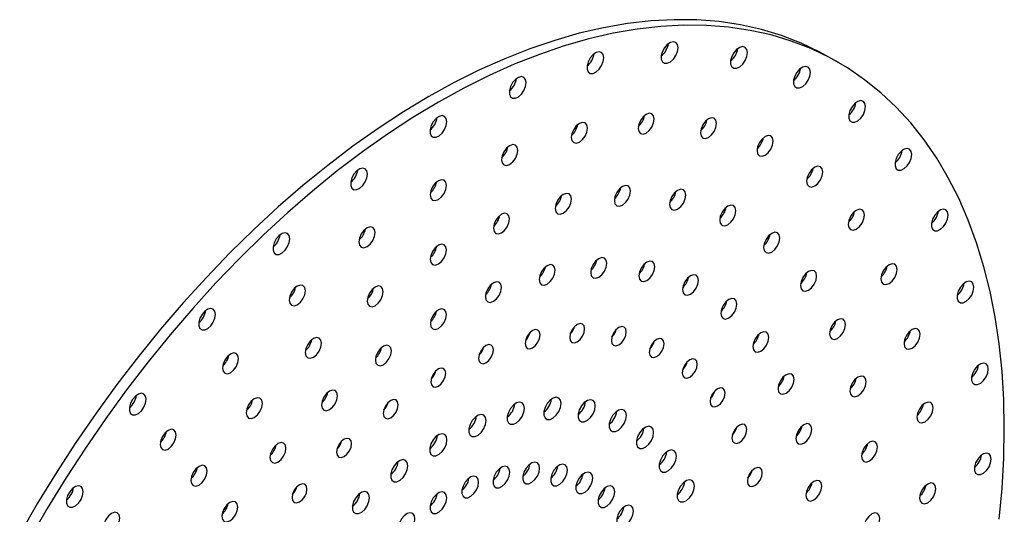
# Paper-space layout '_Isométrica' of a CAD drawing. Header units: inches. Extents: x -1.9 to 6.5, y -6.7 to 4.2.
# Tile 8 of 8: x -0.8 to 6.5, y 0.5 to 4.2. Entities that reach past the tile are written whole.
import ezdxf

# ---------------------------------------------------------------- set-up
doc = ezdxf.new("R2010")
doc.units = ezdxf.units.IN
doc.header["$MEASUREMENT"] = 0

psp = doc.layouts.new('_Isométrica')

# ---------------------------------------------------------------- linework, layer by layer
at = {"color": 7, "linetype": 'Continuous', "lineweight": 25}
for p, q in [((5.2803, 3.8409), (5.2096, 3.8817)), ((1.2707, 0.6765), (1.2626, 0.6776)), ((1.2806, 0.6953), (1.276, 0.698)), ((0.7663, 0.5504), (0.7431, 0.5353))]:
    psp.add_line(p, q, dxfattribs=at)
at = {"color": 7, "linetype": 'Continuous', "lineweight": 25, "flags": 128}
for points in [[(5.2096, 3.8817), (5.1428, 3.9185), (5.0045, 3.9847), (4.8607, 4.0403), (4.7116, 4.0853), (4.5576, 4.1196), (4.3989, 4.1432), (4.2359, 4.1559), (4.069, 4.1577), (3.8984, 4.1487), (3.7245, 4.1289), (3.5476, 4.0982), (3.3681, 4.0569), (3.1864, 4.0048), (3.0029, 3.9423), (2.8178, 3.8693), (2.6316, 3.786), (2.4446, 3.6927), (2.2573, 3.5894), (2.07, 3.4764), (1.883, 3.3539), (1.6968, 3.2222), (1.5118, 3.0815), (1.3282, 2.9321), (1.1465, 2.7743), (0.967, 2.6085), (0.7902, 2.4349), (0.6163, 2.254), (0.4457, 2.066), (0.2787, 1.8714), (0.1157, 1.6705), (-0.0429, 1.4638), (-0.197, 1.2517), (-0.346, 1.0345), (-0.4899, 0.8128), (-0.6282, 0.587), (-0.7607, 0.3575)], [(6.5035, 1.1373), (6.4993, 1.3512), (6.4867, 1.5598), (6.4657, 1.7627), (6.4364, 1.9595), (6.3988, 2.1498), (6.353, 2.3332), (6.2991, 2.5093), (6.2372, 2.6778), (6.1675, 2.8384), (6.09, 2.9906), (6.0049, 3.1343), (5.9125, 3.2691), (5.8128, 3.3948), (5.706, 3.5111), (5.5925, 3.6177), (5.4725, 3.7145), (5.346, 3.8012), (5.2135, 3.8777), (5.0752, 3.9439), (4.9314, 3.9995), (4.7823, 4.0445), (4.6283, 4.0788), (4.4696, 4.1023), (4.3066, 4.115), (4.1397, 4.1169), (3.9691, 4.1079), (3.7952, 4.0881), (3.6183, 4.0574), (3.4389, 4.016), (3.2572, 3.964), (3.0736, 3.9015), (2.8885, 3.8285), (2.7023, 3.7452), (2.5154, 3.6518), (2.328, 3.5485), (2.1407, 3.4355), (1.9537, 3.3131), (1.7675, 3.1813), (1.5825, 3.0407), (1.3989, 2.8913), (1.2172, 2.7335), (1.0377, 2.5677), (0.8609, 2.3941), (0.687, 2.2132), (0.5164, 2.0252), (0.3494, 1.8306), (0.1864, 1.6297), (0.0278, 1.423), (-0.1262, 1.2109), (-0.2753, 0.9937), (-0.4192, 0.772), (-0.5575, 0.5462), (-0.69, 0.3167)], [(4.0963, 3.9503), (4.0921, 3.9738), (4.0801, 3.9893), (4.0618, 3.9947), (4.0398, 3.9892), (4.0171, 3.9736), (3.9966, 3.9501), (3.9812, 3.9216), (3.9729, 3.8923), (3.9729, 3.8659), (3.9812, 3.846), (3.9966, 3.8354), (4.0171, 3.8354), (4.0398, 3.8461), (4.0618, 3.8661), (4.0801, 3.8925), (4.0921, 3.9219), (4.0963, 3.9503)], [(4.608, 3.9141), (4.6038, 3.9376), (4.5918, 3.9531), (4.5735, 3.9585), (4.5515, 3.953), (4.5288, 3.9374), (4.5083, 3.9138), (4.4929, 3.8854), (4.4846, 3.856), (4.4846, 3.8296), (4.4929, 3.8098), (4.5083, 3.7992), (4.5288, 3.7992), (4.5515, 3.8099), (4.5735, 3.8298), (4.5918, 3.8563), (4.6038, 3.8857), (4.608, 3.9141)], [(3.5482, 3.8759), (3.544, 3.8995), (3.532, 3.915), (3.5137, 3.9204), (3.4918, 3.9149), (3.469, 3.8993), (3.4485, 3.8757), (3.4331, 3.8473), (3.4249, 3.8179), (3.4249, 3.7915), (3.4331, 3.7717), (3.4485, 3.761), (3.469, 3.7611), (3.4918, 3.7718), (3.5137, 3.7917), (3.532, 3.8182), (3.544, 3.8476), (3.5482, 3.8759)], [(5.0725, 3.768), (5.0683, 3.7916), (5.0562, 3.8071), (5.038, 3.8124), (5.016, 3.807), (4.9932, 3.7914), (4.9728, 3.7678), (4.9574, 3.7394), (4.9491, 3.71), (4.9491, 3.6836), (4.9574, 3.6638), (4.9728, 3.6531), (4.9932, 3.6532), (5.016, 3.6639), (5.038, 3.6838), (5.0562, 3.7103), (5.0683, 3.7397), (5.0725, 3.768)], [(2.9755, 3.6926), (2.9713, 3.7162), (2.9592, 3.7317), (2.941, 3.737), (2.919, 3.7316), (2.8962, 3.716), (2.8758, 3.6924), (2.8604, 3.664), (2.8521, 3.6346), (2.8521, 3.6082), (2.8604, 3.5884), (2.8758, 3.5777), (2.8962, 3.5778), (2.919, 3.5885), (2.941, 3.6084), (2.9592, 3.6349), (2.9713, 3.6643), (2.9755, 3.6926)], [(5.4798, 3.5153), (5.4756, 3.5389), (5.4635, 3.5544), (5.4453, 3.5597), (5.4233, 3.5543), (5.4005, 3.5387), (5.38, 3.5151), (5.3646, 3.4867), (5.3564, 3.4573), (5.3564, 3.4309), (5.3646, 3.4111), (5.38, 3.4004), (5.4005, 3.4005), (5.4233, 3.4112), (5.4453, 3.4311), (5.4635, 3.4576), (5.4756, 3.487), (5.4798, 3.5153)], [(2.3902, 3.4043), (2.386, 3.4278), (2.374, 3.4433), (2.3558, 3.4487), (2.3338, 3.4432), (2.311, 3.4276), (2.2905, 3.404), (2.2751, 3.3756), (2.2669, 3.3462), (2.2669, 3.3198), (2.2751, 3.3), (2.2905, 3.2893), (2.311, 3.2894), (2.3338, 3.3001), (2.3558, 3.32), (2.374, 3.3465), (2.386, 3.3759), (2.3902, 3.4043)], [(3.9211, 3.4237), (3.9165, 3.4475), (3.9036, 3.4623), (3.8842, 3.4661), (3.8614, 3.4582), (3.8386, 3.4397), (3.8192, 3.4136), (3.8063, 3.3838), (3.8017, 3.3548), (3.8063, 3.3311), (3.8192, 3.3162), (3.8386, 3.3124), (3.8614, 3.3204), (3.8842, 3.3388), (3.9036, 3.3649), (3.9165, 3.3947), (3.9211, 3.4237)], [(4.381, 3.3912), (4.3764, 3.4149), (4.3635, 3.4298), (4.3442, 3.4335), (4.3213, 3.4256), (4.2985, 3.4072), (4.2791, 3.3811), (4.2662, 3.3513), (4.2617, 3.3223), (4.2662, 3.2985), (4.2791, 3.2836), (4.2985, 3.2799), (4.3213, 3.2878), (4.3442, 3.3062), (4.3635, 3.3324), (4.3764, 3.3622), (4.381, 3.3912)], [(3.4285, 3.3569), (3.4239, 3.3807), (3.411, 3.3955), (3.3916, 3.3993), (3.3688, 3.3914), (3.346, 3.3729), (3.3266, 3.3468), (3.3137, 3.317), (3.3091, 3.288), (3.3137, 3.2643), (3.3266, 3.2494), (3.346, 3.2456), (3.3688, 3.2536), (3.3916, 3.272), (3.411, 3.2981), (3.4239, 3.3279), (3.4285, 3.3569)], [(4.7984, 3.2599), (4.7939, 3.2837), (4.7809, 3.2985), (4.7616, 3.3023), (4.7388, 3.2944), (4.7159, 3.2759), (4.6966, 3.2498), (4.6836, 3.22), (4.6791, 3.191), (4.6836, 3.1673), (4.6966, 3.1524), (4.7159, 3.1486), (4.7388, 3.1566), (4.7616, 3.175), (4.7809, 3.2011), (4.7939, 3.2309), (4.7984, 3.2599)], [(2.9137, 3.1922), (2.9091, 3.2159), (2.8962, 3.2308), (2.8769, 3.2345), (2.854, 3.2266), (2.8312, 3.2082), (2.8118, 3.1821), (2.7989, 3.1523), (2.7944, 3.1233), (2.7989, 3.0995), (2.8118, 3.0846), (2.8312, 3.0809), (2.854, 3.0888), (2.8769, 3.1072), (2.8962, 3.1333), (2.9091, 3.1632), (2.9137, 3.1922)], [(5.8212, 3.1614), (5.817, 3.1849), (5.8049, 3.2004), (5.7867, 3.2058), (5.7647, 3.2003), (5.7419, 3.1847), (5.7215, 3.1611), (5.7061, 3.1327), (5.6978, 3.1033), (5.6978, 3.0769), (5.7061, 3.0571), (5.7215, 3.0465), (5.7419, 3.0465), (5.7647, 3.0572), (5.7867, 3.0771), (5.8049, 3.1036), (5.817, 3.133), (5.8212, 3.1614)], [(1.805, 3.0169), (1.8008, 3.0405), (1.7888, 3.056), (1.7705, 3.0614), (1.7485, 3.0559), (1.7258, 3.0403), (1.7053, 3.0167), (1.6899, 2.9883), (1.6816, 2.9589), (1.6816, 2.9325), (1.6899, 2.9127), (1.7053, 2.902), (1.7258, 2.9021), (1.7485, 2.9128), (1.7705, 2.9327), (1.7888, 2.9592), (1.8008, 2.9886), (1.805, 3.0169)], [(5.1645, 3.0328), (5.1599, 3.0565), (5.147, 3.0714), (5.1276, 3.0752), (5.1048, 3.0673), (5.082, 3.0488), (5.0626, 3.0227), (5.0497, 2.9929), (5.0451, 2.9639), (5.0497, 2.9402), (5.0626, 2.9253), (5.082, 2.9215), (5.1048, 2.9295), (5.1276, 2.9479), (5.147, 2.974), (5.1599, 3.0038), (5.1645, 3.0328)], [(2.3877, 2.933), (2.3831, 2.9567), (2.3702, 2.9716), (2.3509, 2.9753), (2.328, 2.9674), (2.3052, 2.949), (2.2858, 2.9229), (2.2729, 2.8931), (2.2684, 2.8641), (2.2729, 2.8403), (2.2858, 2.8254), (2.3052, 2.8217), (2.328, 2.8296), (2.3509, 2.848), (2.3702, 2.8742), (2.3831, 2.904), (2.3877, 2.933)], [(3.7459, 2.8911), (3.7414, 2.9148), (3.7284, 2.9297), (3.7091, 2.9335), (3.6862, 2.9256), (3.6634, 2.9071), (3.644, 2.881), (3.6311, 2.8512), (3.6266, 2.8222), (3.6311, 2.7985), (3.644, 2.7836), (3.6634, 2.7798), (3.6862, 2.7878), (3.7091, 2.8062), (3.7284, 2.8323), (3.7414, 2.8621), (3.7459, 2.8911)], [(3.3096, 2.8319), (3.305, 2.8557), (3.2921, 2.8705), (3.2727, 2.8743), (3.2499, 2.8664), (3.2271, 2.8479), (3.2077, 2.8218), (3.1948, 2.792), (3.1902, 2.763), (3.1948, 2.7393), (3.2077, 2.7244), (3.2271, 2.7206), (3.2499, 2.7286), (3.2727, 2.747), (3.2921, 2.7731), (3.305, 2.8029), (3.3096, 2.8319)], [(4.1533, 2.8623), (4.1487, 2.886), (4.1358, 2.9009), (4.1164, 2.9046), (4.0936, 2.8967), (4.0708, 2.8783), (4.0514, 2.8522), (4.0385, 2.8224), (4.034, 2.7934), (4.0385, 2.7696), (4.0514, 2.7547), (4.0708, 2.751), (4.0936, 2.7589), (4.1164, 2.7773), (4.1358, 2.8035), (4.1487, 2.8333), (4.1533, 2.8623)], [(4.523, 2.746), (4.5185, 2.7698), (4.5055, 2.7846), (4.4862, 2.7884), (4.4634, 2.7805), (4.4405, 2.762), (4.4212, 2.7359), (4.4082, 2.7061), (4.4037, 2.6771), (4.4082, 2.6534), (4.4212, 2.6385), (4.4405, 2.6347), (4.4634, 2.6427), (4.4862, 2.6611), (4.5055, 2.6872), (4.5185, 2.717), (4.523, 2.746)], [(2.8536, 2.686), (2.8491, 2.7097), (2.8361, 2.7246), (2.8168, 2.7284), (2.7939, 2.7204), (2.7711, 2.702), (2.7517, 2.6759), (2.7388, 2.6461), (2.7343, 2.6171), (2.7388, 2.5934), (2.7517, 2.5785), (2.7711, 2.5747), (2.7939, 2.5826), (2.8168, 2.6011), (2.8361, 2.6272), (2.8491, 2.657), (2.8536, 2.686)], [(5.4713, 2.7146), (5.4668, 2.7384), (5.4539, 2.7533), (5.4345, 2.757), (5.4117, 2.7491), (5.3889, 2.7307), (5.3695, 2.7046), (5.3566, 2.6747), (5.352, 2.6458), (5.3566, 2.622), (5.3695, 2.6071), (5.3889, 2.6034), (5.4117, 2.6113), (5.4345, 2.6297), (5.4539, 2.6558), (5.4668, 2.6857), (5.4713, 2.7146)], [(6.0895, 2.7136), (6.0853, 2.7371), (6.0733, 2.7526), (6.055, 2.758), (6.033, 2.7526), (6.0102, 2.737), (5.9898, 2.7134), (5.9744, 2.685), (5.9661, 2.6556), (5.9661, 2.6292), (5.9744, 2.6093), (5.9898, 2.5987), (6.0102, 2.5988), (6.033, 2.6095), (6.055, 2.6294), (6.0733, 2.6558), (6.0853, 2.6852), (6.0895, 2.7136)], [(1.8617, 2.5849), (1.8572, 2.6086), (1.8442, 2.6235), (1.8249, 2.6272), (1.802, 2.6193), (1.7792, 2.6009), (1.7598, 2.5748), (1.7469, 2.545), (1.7424, 2.516), (1.7469, 2.4922), (1.7598, 2.4773), (1.7792, 2.4736), (1.802, 2.4815), (1.8249, 2.4999), (1.8442, 2.526), (1.8572, 2.5559), (1.8617, 2.5849)], [(1.2323, 2.539), (1.2281, 2.5625), (1.216, 2.578), (1.1978, 2.5834), (1.1758, 2.5779), (1.153, 2.5623), (1.1325, 2.5387), (1.1171, 2.5103), (1.1089, 2.4809), (1.1089, 2.4545), (1.1171, 2.4347), (1.1325, 2.4241), (1.153, 2.4241), (1.1758, 2.4348), (1.1978, 2.4547), (1.216, 2.4812), (1.2281, 2.5106), (1.2323, 2.539)], [(4.8473, 2.5448), (4.8427, 2.5686), (4.8298, 2.5835), (4.8104, 2.5872), (4.7876, 2.5793), (4.7648, 2.5609), (4.7454, 2.5348), (4.7325, 2.5049), (4.7279, 2.476), (4.7325, 2.4522), (4.7454, 2.4373), (4.7648, 2.4336), (4.7876, 2.4415), (4.8104, 2.4599), (4.8298, 2.486), (4.8427, 2.5159), (4.8473, 2.5448)], [(2.3877, 2.4564), (2.3831, 2.4801), (2.3702, 2.495), (2.3509, 2.4988), (2.328, 2.4909), (2.3052, 2.4724), (2.2858, 2.4463), (2.2729, 2.4165), (2.2684, 2.3875), (2.2729, 2.3638), (2.2858, 2.3489), (2.3052, 2.3451), (2.328, 2.3531), (2.3509, 2.3715), (2.3702, 2.3976), (2.3831, 2.4274), (2.3877, 2.4564)], [(3.5701, 2.3581), (3.5656, 2.3816), (3.5528, 2.3963), (3.5336, 2.4), (3.5111, 2.3922), (3.4885, 2.374), (3.4693, 2.3481), (3.4566, 2.3186), (3.4521, 2.29), (3.4566, 2.2665), (3.4693, 2.2518), (3.4885, 2.2481), (3.5111, 2.2559), (3.5336, 2.2741), (3.5528, 2.2999), (3.5656, 2.3294), (3.5701, 2.3581)], [(3.19, 2.3066), (3.1855, 2.33), (3.1727, 2.3448), (3.1536, 2.3485), (3.131, 2.3406), (3.1084, 2.3224), (3.0893, 2.2966), (3.0765, 2.2671), (3.072, 2.2384), (3.0765, 2.2149), (3.0893, 2.2002), (3.1084, 2.1965), (3.131, 2.2044), (3.1536, 2.2226), (3.1727, 2.2484), (3.1855, 2.2779), (3.19, 2.3066)], [(3.9249, 2.333), (3.9204, 2.3565), (3.9076, 2.3712), (3.8885, 2.3749), (3.8659, 2.3671), (3.8433, 2.3488), (3.8242, 2.323), (3.8114, 2.2935), (3.8069, 2.2649), (3.8114, 2.2414), (3.8242, 2.2267), (3.8433, 2.2229), (3.8659, 2.2308), (3.8885, 2.249), (3.9076, 2.2748), (3.9204, 2.3043), (3.9249, 2.333)], [(5.7125, 2.3122), (5.708, 2.336), (5.695, 2.3509), (5.6757, 2.3546), (5.6528, 2.3467), (5.63, 2.3283), (5.6106, 2.3021), (5.5977, 2.2723), (5.5932, 2.2433), (5.5977, 2.2196), (5.6106, 2.2047), (5.63, 2.201), (5.6528, 2.2089), (5.6757, 2.2273), (5.695, 2.2534), (5.708, 2.2832), (5.7125, 2.3122)], [(4.247, 2.2317), (4.2425, 2.2552), (4.2297, 2.2699), (4.2105, 2.2736), (4.188, 2.2658), (4.1654, 2.2476), (4.1462, 2.2218), (4.1335, 2.1923), (4.129, 2.1636), (4.1335, 2.1401), (4.1462, 2.1254), (4.1654, 2.1217), (4.188, 2.1295), (4.2105, 2.1477), (4.2297, 2.1736), (4.2425, 2.2031), (4.247, 2.2317)], [(5.1191, 2.263), (5.1145, 2.2868), (5.1016, 2.3017), (5.0822, 2.3054), (5.0594, 2.2975), (5.0366, 2.2791), (5.0172, 2.2529), (5.0043, 2.2231), (4.9998, 2.1941), (5.0043, 2.1704), (5.0172, 2.1555), (5.0366, 2.1518), (5.0594, 2.1597), (5.0822, 2.1781), (5.1016, 2.2042), (5.1145, 2.234), (5.1191, 2.263)], [(1.3469, 2.1553), (1.3424, 2.179), (1.3294, 2.1939), (1.3101, 2.1976), (1.2873, 2.1897), (1.2644, 2.1713), (1.2451, 2.1452), (1.2321, 2.1154), (1.2276, 2.0864), (1.2321, 2.0626), (1.2451, 2.0477), (1.2644, 2.044), (1.2873, 2.0519), (1.3101, 2.0703), (1.3294, 2.0965), (1.3424, 2.1263), (1.3469, 2.1553)], [(1.9218, 2.1481), (1.9172, 2.1718), (1.9043, 2.1867), (1.885, 2.1905), (1.8621, 2.1825), (1.8393, 2.1641), (1.8199, 2.138), (1.807, 2.1082), (1.8025, 2.0792), (1.807, 2.0554), (1.8199, 2.0406), (1.8393, 2.0368), (1.8621, 2.0447), (1.885, 2.0632), (1.9043, 2.0893), (1.9172, 2.1191), (1.9218, 2.1481)], [(2.7928, 2.1794), (2.7884, 2.2029), (2.7756, 2.2176), (2.7564, 2.2214), (2.7338, 2.2135), (2.7113, 2.1953), (2.6921, 2.1695), (2.6793, 2.14), (2.6748, 2.1113), (2.6793, 2.0878), (2.6921, 2.0731), (2.7113, 2.0694), (2.7338, 2.0772), (2.7564, 2.0955), (2.7756, 2.1213), (2.7884, 2.1508), (2.7928, 2.1794)], [(6.279, 2.1817), (6.2748, 2.2052), (6.2627, 2.2207), (6.2445, 2.2261), (6.2225, 2.2206), (6.1997, 2.205), (6.1792, 2.1814), (6.1638, 2.153), (6.1556, 2.1237), (6.1556, 2.0972), (6.1638, 2.0774), (6.1792, 2.0668), (6.1997, 2.0668), (6.2225, 2.0775), (6.2445, 2.0974), (6.2627, 2.1239), (6.2748, 2.1533), (6.279, 2.1817)], [(4.5294, 2.0565), (4.5249, 2.08), (4.5121, 2.0947), (4.493, 2.0984), (4.4704, 2.0906), (4.4478, 2.0724), (4.4287, 2.0465), (4.4159, 2.017), (4.4114, 1.9884), (4.4159, 1.9649), (4.4287, 1.9502), (4.4478, 1.9464), (4.4704, 1.9543), (4.493, 1.9725), (4.5121, 1.9983), (4.5249, 2.0278), (4.5294, 2.0565)], [(0.6842, 1.9805), (0.68, 2.004), (0.6679, 2.0195), (0.6497, 2.0249), (0.6277, 2.0194), (0.6049, 2.0039), (0.5845, 1.9803), (0.5691, 1.9519), (0.5608, 1.9225), (0.5608, 1.8961), (0.5691, 1.8762), (0.5845, 1.8656), (0.6049, 1.8656), (0.6277, 1.8764), (0.6497, 1.8963), (0.6679, 1.9227), (0.68, 1.9521), (0.6842, 1.9805)], [(2.387, 1.9795), (2.3825, 2.0029), (2.3698, 2.0177), (2.3506, 2.0214), (2.328, 2.0135), (2.3054, 1.9953), (2.2863, 1.9695), (2.2735, 1.94), (2.269, 1.9113), (2.2735, 1.8879), (2.2863, 1.8731), (2.3054, 1.8694), (2.328, 1.8773), (2.3506, 1.8955), (2.3698, 1.9213), (2.3825, 1.9508), (2.387, 1.9795)], [(3.4075, 1.8734), (3.4033, 1.8954), (3.3914, 1.9091), (3.3735, 1.9126), (3.3524, 1.9053), (3.3313, 1.8882), (3.3134, 1.8641), (3.3015, 1.8365), (3.2973, 1.8098), (3.3015, 1.7878), (3.3134, 1.7741), (3.3313, 1.7706), (3.3524, 1.7779), (3.3735, 1.7949), (3.3914, 1.8191), (3.4033, 1.8466), (3.4075, 1.8734)], [(3.7148, 1.8517), (3.7106, 1.8736), (3.6986, 1.8874), (3.6807, 1.8908), (3.6596, 1.8835), (3.6385, 1.8665), (3.6207, 1.8424), (3.6087, 1.8148), (3.6045, 1.788), (3.6087, 1.7661), (3.6207, 1.7523), (3.6385, 1.7488), (3.6596, 1.7562), (3.6807, 1.7732), (3.6986, 1.7973), (3.7106, 1.8249), (3.7148, 1.8517)], [(5.3327, 1.9066), (5.3281, 1.9303), (5.3152, 1.9452), (5.2958, 1.949), (5.273, 1.941), (5.2502, 1.9226), (5.2308, 1.8965), (5.2179, 1.8667), (5.2134, 1.8377), (5.2179, 1.814), (5.2308, 1.7991), (5.2502, 1.7953), (5.273, 1.8032), (5.2958, 1.8217), (5.3152, 1.8478), (5.3281, 1.8776), (5.3327, 1.9066)], [(3.0785, 1.8288), (3.0743, 1.8507), (3.0623, 1.8645), (3.0444, 1.868), (3.0233, 1.8606), (3.0022, 1.8436), (2.9843, 1.8195), (2.9724, 1.7919), (2.9682, 1.7651), (2.9724, 1.7432), (2.9843, 1.7294), (3.0022, 1.7259), (3.0233, 1.7333), (3.0444, 1.7503), (3.0623, 1.7744), (3.0743, 1.802), (3.0785, 1.8288)], [(4.7662, 1.811), (4.7617, 1.8345), (4.7489, 1.8492), (4.7297, 1.853), (4.7071, 1.8451), (4.6846, 1.8269), (4.6654, 1.8011), (4.6526, 1.7716), (4.6481, 1.7429), (4.6526, 1.7194), (4.6654, 1.7047), (4.6846, 1.701), (4.7071, 1.7088), (4.7297, 1.7271), (4.7489, 1.7529), (4.7617, 1.7824), (4.7662, 1.811)], [(5.8828, 1.8341), (5.8782, 1.8579), (5.8653, 1.8728), (5.8459, 1.8765), (5.8231, 1.8686), (5.8003, 1.8502), (5.7809, 1.8241), (5.768, 1.7942), (5.7635, 1.7652), (5.768, 1.7415), (5.7809, 1.7266), (5.8003, 1.7229), (5.8231, 1.7308), (5.8459, 1.7492), (5.8653, 1.7753), (5.8782, 1.8051), (5.8828, 1.8341)], [(1.4658, 1.7675), (1.4613, 1.7913), (1.4483, 1.8062), (1.429, 1.8099), (1.4061, 1.802), (1.3833, 1.7836), (1.364, 1.7575), (1.351, 1.7276), (1.3465, 1.6987), (1.351, 1.6749), (1.364, 1.66), (1.3833, 1.6563), (1.4061, 1.6642), (1.429, 1.6826), (1.4483, 1.7087), (1.4613, 1.7386), (1.4658, 1.7675)], [(1.9812, 1.7109), (1.9767, 1.7344), (1.9639, 1.7491), (1.9448, 1.7528), (1.9222, 1.745), (1.8996, 1.7267), (1.8805, 1.7009), (1.8677, 1.6714), (1.8632, 1.6428), (1.8677, 1.6193), (1.8805, 1.6046), (1.8996, 1.6008), (1.9222, 1.6087), (1.9448, 1.6269), (1.9639, 1.6527), (1.9767, 1.6822), (1.9812, 1.7109)], [(2.7346, 1.7187), (2.7304, 1.7407), (2.7184, 1.7544), (2.7005, 1.7579), (2.6794, 1.7506), (2.6583, 1.7335), (2.6404, 1.7094), (2.6285, 1.6818), (2.6243, 1.6551), (2.6285, 1.6331), (2.6404, 1.6194), (2.6583, 1.6159), (2.6794, 1.6232), (2.7005, 1.6402), (2.7184, 1.6644), (2.7304, 1.6919), (2.7346, 1.7187)], [(3.9937, 1.764), (3.9895, 1.7859), (3.9775, 1.7997), (3.9596, 1.8032), (3.9385, 1.7958), (3.9174, 1.7788), (3.8995, 1.7547), (3.8876, 1.7271), (3.8834, 1.7003), (3.8876, 1.6784), (3.8995, 1.6646), (3.9174, 1.6612), (3.9385, 1.6685), (3.9596, 1.6855), (3.9775, 1.7096), (3.9895, 1.7372), (3.9937, 1.764)], [(0.8543, 1.6533), (0.8498, 1.6771), (0.8368, 1.692), (0.8175, 1.6957), (0.7947, 1.6878), (0.7718, 1.6694), (0.7525, 1.6432), (0.7395, 1.6134), (0.735, 1.5844), (0.7395, 1.5607), (0.7525, 1.5458), (0.7718, 1.5421), (0.7947, 1.55), (0.8175, 1.5684), (0.8368, 1.5945), (0.8498, 1.6243), (0.8543, 1.6533)], [(4.2382, 1.6123), (4.234, 1.6342), (4.222, 1.648), (4.2042, 1.6514), (4.1831, 1.6441), (4.162, 1.6271), (4.1441, 1.603), (4.1321, 1.5754), (4.1279, 1.5486), (4.1321, 1.5267), (4.1441, 1.5129), (4.162, 1.5094), (4.1831, 1.5168), (4.2042, 1.5338), (4.222, 1.5579), (4.234, 1.5855), (4.2382, 1.6123)], [(6.3855, 1.5769), (6.3813, 1.6004), (6.3693, 1.6159), (6.3511, 1.6213), (6.3291, 1.6158), (6.3063, 1.6002), (6.2858, 1.5766), (6.2704, 1.5482), (6.2622, 1.5188), (6.2622, 1.4924), (6.2704, 1.4726), (6.2858, 1.462), (6.3063, 1.462), (6.3291, 1.4727), (6.3511, 1.4926), (6.3693, 1.5191), (6.3813, 1.5485), (6.3855, 1.5769)], [(2.3832, 1.5456), (2.379, 1.5675), (2.367, 1.5813), (2.3491, 1.5847), (2.328, 1.5774), (2.3069, 1.5604), (2.289, 1.5363), (2.2771, 1.5087), (2.2729, 1.4819), (2.2771, 1.46), (2.289, 1.4462), (2.3069, 1.4427), (2.328, 1.4501), (2.3491, 1.4671), (2.367, 1.4912), (2.379, 1.5188), (2.3832, 1.5456)], [(4.9522, 1.5006), (4.9477, 1.524), (4.9349, 1.5388), (4.9158, 1.5425), (4.8932, 1.5346), (4.8706, 1.5164), (4.8515, 1.4906), (4.8387, 1.4611), (4.8342, 1.4324), (4.8387, 1.4089), (4.8515, 1.3942), (4.8706, 1.3905), (4.8932, 1.3984), (4.9158, 1.4166), (4.9349, 1.4424), (4.9477, 1.4719), (4.9522, 1.5006)], [(5.4835, 1.4831), (5.479, 1.5068), (5.466, 1.5217), (5.4467, 1.5255), (5.4238, 1.5176), (5.401, 1.4991), (5.3817, 1.473), (5.3687, 1.4432), (5.3642, 1.4142), (5.3687, 1.3905), (5.3817, 1.3756), (5.401, 1.3718), (5.4238, 1.3798), (5.4467, 1.3982), (5.466, 1.4243), (5.479, 1.4541), (5.4835, 1.4831)], [(0.1725, 1.3535), (0.1683, 1.377), (0.1562, 1.3925), (0.138, 1.3979), (0.116, 1.3924), (0.0932, 1.3768), (0.0728, 1.3532), (0.0573, 1.3248), (0.0491, 1.2954), (0.0491, 1.269), (0.0573, 1.2492), (0.0728, 1.2386), (0.0932, 1.2386), (0.116, 1.2493), (0.138, 1.2692), (0.1562, 1.2957), (0.1683, 1.3251), (0.1725, 1.3535)], [(1.584, 1.3794), (1.5796, 1.4029), (1.5668, 1.4177), (1.5476, 1.4214), (1.525, 1.4135), (1.5025, 1.3953), (1.4833, 1.3695), (1.4705, 1.34), (1.466, 1.3113), (1.4705, 1.2878), (1.4833, 1.2731), (1.5025, 1.2694), (1.525, 1.2772), (1.5476, 1.2955), (1.5668, 1.3213), (1.5796, 1.3508), (1.584, 1.3794)], [(4.4432, 1.3997), (4.439, 1.4217), (4.4271, 1.4354), (4.4092, 1.4389), (4.3881, 1.4316), (4.367, 1.4145), (4.3491, 1.3904), (4.3371, 1.3629), (4.3329, 1.3361), (4.3371, 1.3141), (4.3491, 1.3004), (4.367, 1.2969), (4.3881, 1.3042), (4.4092, 1.3212), (4.4271, 1.3454), (4.439, 1.3729), (4.4432, 1.3997)], [(1.0295, 1.3229), (1.0249, 1.3467), (1.012, 1.3616), (0.9927, 1.3653), (0.9698, 1.3574), (0.947, 1.339), (0.9276, 1.3129), (0.9147, 1.2831), (0.9102, 1.2541), (0.9147, 1.2303), (0.9276, 1.2154), (0.947, 1.2117), (0.9698, 1.2196), (0.9927, 1.238), (1.012, 1.2641), (1.0249, 1.294), (1.0295, 1.3229)], [(2.0318, 1.313), (2.0276, 1.335), (2.0156, 1.3487), (1.9977, 1.3522), (1.9766, 1.3449), (1.9555, 1.3278), (1.9376, 1.3037), (1.9257, 1.2761), (1.9215, 1.2494), (1.9257, 1.2274), (1.9376, 1.2137), (1.9555, 1.2102), (1.9766, 1.2175), (1.9977, 1.2345), (2.0156, 1.2587), (2.0276, 1.2862), (2.0318, 1.313)], [(2.9631, 1.2865), (2.9588, 1.3106), (2.9465, 1.3264), (2.9278, 1.332), (2.9053, 1.3263), (2.8819, 1.3104), (2.861, 1.2862), (2.8452, 1.2571), (2.8367, 1.227), (2.8367, 1.2), (2.8452, 1.1796), (2.861, 1.1688), (2.8819, 1.1688), (2.9053, 1.1798), (2.9278, 1.2002), (2.9465, 1.2273), (2.9588, 1.2574), (2.9631, 1.2865)], [(3.2335, 1.3231), (3.2292, 1.3472), (3.2169, 1.3631), (3.1982, 1.3686), (3.1757, 1.363), (3.1523, 1.3471), (3.1314, 1.3229), (3.1156, 1.2938), (3.1071, 1.2637), (3.1071, 1.2367), (3.1156, 1.2163), (3.1314, 1.2054), (3.1523, 1.2055), (3.1757, 1.2165), (3.1982, 1.2369), (3.2169, 1.264), (3.2292, 1.2941), (3.2335, 1.3231)], [(3.486, 1.3053), (3.4817, 1.3294), (3.4694, 1.3452), (3.4507, 1.3508), (3.4281, 1.3451), (3.4048, 1.3292), (3.3839, 1.305), (3.3681, 1.2759), (3.3596, 1.2458), (3.3596, 1.2188), (3.3681, 1.1984), (3.3839, 1.1876), (3.4048, 1.1876), (3.4281, 1.1986), (3.4507, 1.219), (3.4694, 1.2461), (3.4817, 1.2762), (3.486, 1.3053)], [(5.9786, 1.2905), (5.974, 1.3143), (5.9611, 1.3292), (5.9417, 1.3329), (5.9189, 1.325), (5.8961, 1.3066), (5.8767, 1.2805), (5.8638, 1.2506), (5.8593, 1.2217), (5.8638, 1.1979), (5.8767, 1.183), (5.8961, 1.1793), (5.9189, 1.1872), (5.9417, 1.2056), (5.9611, 1.2317), (5.974, 1.2616), (5.9786, 1.2905)], [(2.6805, 1.196), (2.6762, 1.2201), (2.6639, 1.236), (2.6452, 1.2415), (2.6227, 1.2359), (2.5993, 1.2199), (2.5784, 1.1958), (2.5626, 1.1667), (2.5541, 1.1366), (2.5541, 1.1095), (2.5626, 1.0892), (2.5784, 1.0783), (2.5993, 1.0784), (2.6227, 1.0893), (2.6452, 1.1097), (2.6639, 1.1368), (2.6762, 1.1669), (2.6805, 1.196)], [(3.7152, 1.2332), (3.7109, 1.2573), (3.6985, 1.2732), (3.6798, 1.2787), (3.6573, 1.2731), (3.634, 1.2571), (3.613, 1.233), (3.5972, 1.2039), (3.5888, 1.1738), (3.5888, 1.1467), (3.5972, 1.1264), (3.613, 1.1155), (3.634, 1.1156), (3.6573, 1.1265), (3.6798, 1.1469), (3.6985, 1.174), (3.7109, 1.2041), (3.7152, 1.2332)], [(4.6043, 1.1309), (4.6001, 1.1528), (4.5882, 1.1666), (4.5703, 1.1701), (4.5492, 1.1627), (4.5281, 1.1457), (4.5102, 1.1216), (4.4982, 1.094), (4.494, 1.0672), (4.4982, 1.0453), (4.5102, 1.0315), (4.5281, 1.028), (4.5492, 1.0354), (4.5703, 1.0524), (4.5882, 1.0765), (4.6001, 1.1041), (4.6043, 1.1309)], [(5.0836, 1.1317), (5.0791, 1.1552), (5.0663, 1.1699), (5.0472, 1.1736), (5.0246, 1.1658), (5.002, 1.1475), (4.9829, 1.1217), (4.9701, 1.0922), (4.9656, 1.0636), (4.9701, 1.0401), (4.9829, 1.0254), (5.002, 1.0216), (5.0246, 1.0295), (5.0472, 1.0477), (5.0663, 1.0735), (5.0791, 1.103), (5.0836, 1.1317)], [(0.3944, 1.0898), (0.3899, 1.1135), (0.3769, 1.1284), (0.3576, 1.1321), (0.3347, 1.1242), (0.3119, 1.1058), (0.2925, 1.0797), (0.2796, 1.0499), (0.2751, 1.0209), (0.2796, 0.9971), (0.2925, 0.9822), (0.3119, 0.9785), (0.3347, 0.9864), (0.3576, 1.0048), (0.3769, 1.0309), (0.3899, 1.0608), (0.3944, 1.0898)], [(2.3918, 1.0537), (2.3875, 1.0778), (2.3751, 1.0937), (2.3564, 1.0992), (2.3339, 1.0936), (2.3106, 1.0777), (2.2896, 1.0535), (2.2738, 1.0244), (2.2654, 0.9943), (2.2654, 0.9672), (2.2738, 0.9469), (2.2896, 0.936), (2.3106, 0.9361), (2.3339, 0.9471), (2.3564, 0.9675), (2.3751, 0.9945), (2.3875, 1.0247), (2.3918, 1.0537)], [(3.9161, 1.1085), (3.9118, 1.1326), (3.8995, 1.1485), (3.8808, 1.154), (3.8583, 1.1484), (3.8349, 1.1325), (3.814, 1.1083), (3.7982, 1.0792), (3.7897, 1.0491), (3.7897, 1.0221), (3.7982, 1.0017), (3.814, 0.9908), (3.8349, 0.9909), (3.8583, 1.0019), (3.8808, 1.0223), (3.8995, 1.0494), (3.9118, 1.0795), (3.9161, 1.1085)], [(6.4657, 0.4683), (6.4867, 0.6954), (6.4993, 0.9186), (6.5035, 1.1373)], [(1.204, 0.9922), (1.1995, 1.0157), (1.1867, 1.0304), (1.1676, 1.0341), (1.145, 1.0263), (1.1224, 1.008), (1.1033, 0.9822), (1.0905, 0.9527), (1.086, 0.9241), (1.0905, 0.9006), (1.1033, 0.8859), (1.1224, 0.8821), (1.145, 0.89), (1.1676, 0.9082), (1.1867, 0.934), (1.1995, 0.9635), (1.204, 0.9922)], [(1.6879, 1.026), (1.6837, 1.048), (1.6717, 1.0617), (1.6538, 1.0652), (1.6327, 1.0579), (1.6116, 1.0408), (1.5937, 1.0167), (1.5818, 0.9892), (1.5776, 0.9624), (1.5818, 0.9404), (1.5937, 0.9267), (1.6116, 0.9232), (1.6327, 0.9305), (1.6538, 0.9475), (1.6717, 0.9717), (1.6837, 0.9992), (1.6879, 1.026)], [(5.5684, 1.0016), (5.5638, 1.0254), (5.5509, 1.0402), (5.5315, 1.044), (5.5087, 1.0361), (5.4859, 1.0176), (5.4665, 0.9915), (5.4536, 0.9617), (5.449, 0.9327), (5.4536, 0.909), (5.4665, 0.8941), (5.4859, 0.8903), (5.5087, 0.8983), (5.5315, 0.9167), (5.5509, 0.9428), (5.5638, 0.9726), (5.5684, 1.0016)], [(4.0846, 0.9339), (4.0803, 0.958), (4.0679, 0.9739), (4.0492, 0.9794), (4.0267, 0.9738), (4.0034, 0.9578), (3.9824, 0.9337), (3.9666, 0.9046), (3.9582, 0.8745), (3.9582, 0.8474), (3.9666, 0.8271), (3.9824, 0.8162), (4.0034, 0.8162), (4.0267, 0.8272), (4.0492, 0.8476), (4.0679, 0.8747), (4.0803, 0.9048), (4.0846, 0.9339)], [(6.407, 0.9121), (6.4028, 0.9356), (6.3907, 0.9511), (6.3725, 0.9565), (6.3505, 0.951), (6.3277, 0.9354), (6.3073, 0.9119), (6.2919, 0.8834), (6.2836, 0.8541), (6.2836, 0.8276), (6.2919, 0.8078), (6.3073, 0.7972), (6.3277, 0.7972), (6.3505, 0.8079), (6.3725, 0.8279), (6.3907, 0.8543), (6.4028, 0.8837), (6.407, 0.9121)], [(2.103, 0.8626), (2.0987, 0.8867), (2.0864, 0.9026), (2.0677, 0.9081), (2.0452, 0.9025), (2.0218, 0.8866), (2.0009, 0.8624), (1.9851, 0.8333), (1.9766, 0.8032), (1.9766, 0.7762), (1.9851, 0.7558), (2.0009, 0.7449), (2.0218, 0.745), (2.0452, 0.756), (2.0677, 0.7764), (2.0864, 0.8035), (2.0987, 0.8336), (2.103, 0.8626)], [(3.0749, 0.8447), (3.0707, 0.8682), (3.0587, 0.8837), (3.0404, 0.889), (3.0185, 0.8836), (2.9957, 0.868), (2.9753, 0.8445), (2.9599, 0.8161), (2.9517, 0.7868), (2.9517, 0.7604), (2.9599, 0.7406), (2.9753, 0.73), (2.9957, 0.73), (3.0185, 0.7407), (3.0404, 0.7606), (3.0587, 0.787), (3.0707, 0.8164), (3.0749, 0.8447)], [(3.2802, 0.8301), (3.276, 0.8536), (3.264, 0.8691), (3.2458, 0.8745), (3.2238, 0.869), (3.2011, 0.8535), (3.1807, 0.8299), (3.1653, 0.8016), (3.157, 0.7722), (3.157, 0.7459), (3.1653, 0.726), (3.1807, 0.7154), (3.2011, 0.7155), (3.2238, 0.7262), (3.2458, 0.7461), (3.264, 0.7725), (3.276, 0.8018), (3.2802, 0.8301)], [(0.6221, 0.8238), (0.6176, 0.8475), (0.6046, 0.8624), (0.5853, 0.8661), (0.5624, 0.8582), (0.5396, 0.8398), (0.5203, 0.8137), (0.5073, 0.7839), (0.5028, 0.7549), (0.5073, 0.7311), (0.5203, 0.7162), (0.5396, 0.7125), (0.5624, 0.7204), (0.5853, 0.7388), (0.6046, 0.765), (0.6176, 0.7948), (0.6221, 0.8238)], [(2.8549, 0.8149), (2.8507, 0.8383), (2.8387, 0.8538), (2.8205, 0.8592), (2.7985, 0.8537), (2.7758, 0.8382), (2.7553, 0.8146), (2.74, 0.7863), (2.7317, 0.7569), (2.7317, 0.7306), (2.74, 0.7107), (2.7553, 0.7001), (2.7758, 0.7002), (2.7985, 0.7109), (2.8205, 0.7308), (2.8387, 0.7572), (2.8507, 0.7865), (2.8549, 0.8149)], [(3.4666, 0.7715), (3.4624, 0.795), (3.4504, 0.8105), (3.4322, 0.8159), (3.4102, 0.8104), (3.3875, 0.7949), (3.3671, 0.7713), (3.3517, 0.743), (3.3435, 0.7136), (3.3435, 0.6872), (3.3517, 0.6674), (3.3671, 0.6568), (3.3875, 0.6569), (3.4102, 0.6676), (3.4322, 0.6875), (3.4504, 0.7139), (3.4624, 0.7432), (3.4666, 0.7715)], [(4.7181, 0.8115), (4.7139, 0.8334), (4.7019, 0.8472), (4.684, 0.8507), (4.6629, 0.8433), (4.6418, 0.8263), (4.6239, 0.8022), (4.612, 0.7746), (4.6078, 0.7478), (4.612, 0.7259), (4.6239, 0.7121), (4.6418, 0.7087), (4.6629, 0.716), (4.684, 0.733), (4.7019, 0.7571), (4.7139, 0.7847), (4.7181, 0.8115)], [(1.3588, 0.6907), (1.3546, 0.7127), (1.3426, 0.7264), (1.3248, 0.7299), (1.3037, 0.7226), (1.2826, 0.7055), (1.2647, 0.6814), (1.2527, 0.6538), (1.2485, 0.627), (1.2527, 0.6051), (1.2647, 0.5913), (1.2826, 0.5879), (1.3037, 0.5952), (1.3248, 0.6122), (1.3426, 0.6364), (1.3546, 0.6639), (1.3588, 0.6907)], [(2.625, 0.7413), (2.6208, 0.7648), (2.6088, 0.7803), (2.5906, 0.7856), (2.5686, 0.7802), (2.5459, 0.7646), (2.5255, 0.7411), (2.5101, 0.7127), (2.5018, 0.6834), (2.5018, 0.657), (2.5101, 0.6372), (2.5255, 0.6266), (2.5459, 0.6266), (2.5686, 0.6373), (2.5906, 0.6572), (2.6088, 0.6836), (2.6208, 0.7129), (2.625, 0.7413)], [(4.2169, 0.713), (4.2126, 0.7371), (4.2003, 0.753), (4.1816, 0.7585), (4.1591, 0.7529), (4.1358, 0.7369), (4.1148, 0.7127), (4.099, 0.6836), (4.0906, 0.6535), (4.0906, 0.6265), (4.099, 0.6062), (4.1148, 0.5953), (4.1358, 0.5953), (4.1591, 0.6063), (4.1816, 0.6267), (4.2003, 0.6538), (4.2126, 0.6839), (4.2169, 0.713)], [(5.1575, 0.7123), (5.153, 0.7358), (5.1402, 0.7505), (5.1211, 0.7542), (5.0985, 0.7464), (5.0759, 0.7282), (5.0568, 0.7023), (5.044, 0.6728), (5.0395, 0.6442), (5.044, 0.6207), (5.0568, 0.606), (5.0759, 0.6023), (5.0985, 0.6101), (5.1211, 0.6283), (5.1402, 0.6541), (5.153, 0.6836), (5.1575, 0.7123)], [(5.9978, 0.693), (5.9933, 0.7168), (5.9804, 0.7317), (5.961, 0.7354), (5.9382, 0.7275), (5.9153, 0.7091), (5.896, 0.683), (5.8831, 0.6531), (5.8785, 0.6242), (5.8831, 0.6004), (5.896, 0.5855), (5.9153, 0.5818), (5.9382, 0.5897), (5.961, 0.6081), (5.9804, 0.6342), (5.9933, 0.6641), (5.9978, 0.693)], [(-0.292, 0.6712), (-0.2962, 0.6947), (-0.3082, 0.7102), (-0.3265, 0.7156), (-0.3485, 0.7101), (-0.3712, 0.6946), (-0.3917, 0.671), (-0.4071, 0.6426), (-0.4154, 0.6132), (-0.4154, 0.5868), (-0.4071, 0.5669), (-0.3917, 0.5563), (-0.3712, 0.5563), (-0.3485, 0.5671), (-0.3265, 0.587), (-0.3082, 0.6134), (-0.2962, 0.6428), (-0.292, 0.6712)], [(1.8204, 0.6268), (1.8161, 0.6509), (1.8038, 0.6668), (1.7851, 0.6723), (1.7626, 0.6667), (1.7392, 0.6507), (1.7183, 0.6266), (1.7025, 0.5975), (1.694, 0.5674), (1.694, 0.5403), (1.7025, 0.52), (1.7183, 0.5091), (1.7392, 0.5092), (1.7626, 0.5201), (1.7851, 0.5405), (1.8038, 0.5676), (1.8161, 0.5977), (1.8204, 0.6268)], [(2.3902, 0.6255), (2.386, 0.649), (2.3739, 0.6645), (2.3557, 0.6699), (2.3338, 0.6644), (2.311, 0.6489), (2.2906, 0.6253), (2.2752, 0.597), (2.267, 0.5676), (2.267, 0.5412), (2.2752, 0.5214), (2.2906, 0.5108), (2.311, 0.5109), (2.3338, 0.5216), (2.3557, 0.5414), (2.3739, 0.5679), (2.386, 0.5972), (2.3902, 0.6255)], [(3.6301, 0.6701), (3.6259, 0.6936), (3.6139, 0.7091), (3.5957, 0.7145), (3.5737, 0.709), (3.551, 0.6935), (3.5305, 0.6699), (3.5152, 0.6415), (3.5069, 0.6122), (3.5069, 0.5858), (3.5152, 0.566), (3.5305, 0.5554), (3.551, 0.5555), (3.5737, 0.5661), (3.5957, 0.586), (3.6139, 0.6124), (3.6259, 0.6418), (3.6301, 0.6701)], [(0.8492, 0.5574), (0.8447, 0.5809), (0.8319, 0.5956), (0.8127, 0.5993), (0.7902, 0.5915), (0.7676, 0.5732), (0.7484, 0.5474), (0.7356, 0.5179), (0.7311, 0.4893), (0.7356, 0.4658), (0.7484, 0.4511), (0.7676, 0.4473), (0.7902, 0.4552), (0.8127, 0.4734), (0.8319, 0.4992), (0.8447, 0.5287), (0.8492, 0.5574)], [(-0.023, 0.4766), (-0.0276, 0.5003), (-0.0405, 0.5152), (-0.0599, 0.5189), (-0.0827, 0.511), (-0.1055, 0.4926), (-0.1249, 0.4665), (-0.1378, 0.4367), (-0.1424, 0.4077), (-0.1378, 0.3839), (-0.1249, 0.369), (-0.1055, 0.3653), (-0.0827, 0.3732), (-0.0599, 0.3916), (-0.0405, 0.4178), (-0.0276, 0.4476), (-0.023, 0.4766)], [(2.1553, 0.4701), (2.1511, 0.4936), (2.1391, 0.5091), (2.1208, 0.5144), (2.0989, 0.509), (2.0761, 0.4934), (2.0557, 0.4699), (2.0403, 0.4415), (2.0321, 0.4122), (2.0321, 0.3858), (2.0403, 0.366), (2.0557, 0.3554), (2.0761, 0.3554), (2.0989, 0.3661), (2.1208, 0.386), (2.1391, 0.4124), (2.1511, 0.4418), (2.1553, 0.4701)], [(3.7671, 0.5281), (3.7629, 0.5516), (3.7509, 0.567), (3.7327, 0.5724), (3.7107, 0.5669), (3.688, 0.5514), (3.6676, 0.5278), (3.6522, 0.4995), (3.6439, 0.4701), (3.6439, 0.4438), (3.6522, 0.4239), (3.6676, 0.4133), (3.688, 0.4134), (3.7107, 0.4241), (3.7327, 0.444), (3.7509, 0.4704), (3.7629, 0.4997), (3.7671, 0.5281)], [(5.5854, 0.4724), (5.5809, 0.4961), (5.5679, 0.511), (5.5486, 0.5148), (5.5258, 0.5068), (5.5029, 0.4884), (5.4836, 0.4623), (5.4706, 0.4325), (5.4661, 0.4035), (5.4706, 0.3797), (5.4836, 0.3649), (5.5029, 0.3611), (5.5258, 0.369), (5.5486, 0.3875), (5.5679, 0.4136), (5.5809, 0.4434), (5.5854, 0.4724)]]:
    psp.add_lwpolyline(points, dxfattribs=at)
at = {"color": 7, "linetype": 'Continuous', "lineweight": 25}
for centre, radius, start, end in [((3.8861, 3.9998), 0.1402, 308.07296, 351.93241), ((4.3978, 3.9636), 0.1402, 308.07296, 351.93241), ((3.338, 3.9255), 0.1402, 308.07296, 351.93241), ((4.8622, 3.8176), 0.1402, 308.07296, 351.93241), ((2.7652, 3.7422), 0.1402, 308.07296, 351.93241), ((5.2695, 3.5649), 0.1402, 308.07296, 351.93241), ((2.18, 3.4538), 0.1402, 308.07296, 351.93241), ((3.7153, 3.4736), 0.1359, 310.20188, 349.8035), ((4.1752, 3.4411), 0.1359, 310.20188, 349.8035), ((3.2227, 3.4068), 0.1359, 310.20188, 349.8035), ((4.5927, 3.3098), 0.1359, 310.20188, 349.8035), ((2.7079, 3.2421), 0.1359, 310.20188, 349.8035), ((5.6109, 3.2109), 0.1402, 308.07296, 351.93241), ((4.9587, 3.0827), 0.1359, 310.20188, 349.8035), ((1.5948, 3.0665), 0.1402, 308.07296, 351.93241), ((2.1819, 2.9829), 0.1359, 310.20188, 349.8035), ((3.5401, 2.941), 0.1359, 310.20188, 349.8035), ((3.1038, 2.8818), 0.1359, 310.20188, 349.8035), ((3.9475, 2.9122), 0.1359, 310.20188, 349.8035), ((4.3173, 2.7959), 0.1359, 310.20188, 349.8035), ((2.6478, 2.7359), 0.1359, 310.20188, 349.8035), ((5.2656, 2.7645), 0.1359, 310.20188, 349.8035), ((5.8792, 2.7632), 0.1402, 308.07296, 351.93241), ((1.022, 2.5885), 0.1402, 308.07296, 351.93241), ((1.6559, 2.6348), 0.1359, 310.20188, 349.8035), ((4.6415, 2.5947), 0.1359, 310.20188, 349.8035), ((2.1819, 2.5063), 0.1359, 310.20188, 349.8035), ((2.9853, 2.3566), 0.1349, 310.81763, 349.18774), ((3.3654, 2.4081), 0.1349, 310.81763, 349.18774), ((3.7202, 2.383), 0.1349, 310.81763, 349.18774), ((5.5067, 2.3621), 0.1359, 310.20188, 349.8035), ((4.0423, 2.2818), 0.1349, 310.81763, 349.18774), ((4.9133, 2.3129), 0.1359, 310.20188, 349.8035), ((1.1411, 2.2052), 0.1359, 310.20188, 349.8035), ((2.5882, 2.2295), 0.1349, 310.81763, 349.18774), ((6.0687, 2.2312), 0.1402, 308.07296, 351.93241), ((1.716, 2.198), 0.1359, 310.20188, 349.8035), ((4.3247, 2.1065), 0.1349, 310.81763, 349.18774), ((0.4739, 2.03), 0.1402, 308.07296, 351.93241), ((2.1824, 2.0295), 0.1349, 310.81763, 349.18774), ((3.2093, 1.9242), 0.1286, 315.18945, 344.81592), ((5.1269, 1.9565), 0.1359, 310.20188, 349.8035), ((2.8802, 1.8795), 0.1286, 315.18945, 344.81592), ((3.5166, 1.9024), 0.1286, 315.18945, 344.81592), ((4.5615, 1.8611), 0.1349, 310.81763, 349.18774), ((5.677, 1.884), 0.1359, 310.20188, 349.8035), ((1.26, 1.8174), 0.1359, 310.20188, 349.8035), ((3.7954, 1.8148), 0.1286, 315.18945, 344.81592), ((0.6486, 1.7032), 0.1359, 310.20188, 349.8035), ((1.7765, 1.7609), 0.1349, 310.81763, 349.18774), ((2.5363, 1.7695), 0.1286, 315.18945, 344.81592), ((4.04, 1.663), 0.1286, 315.18945, 344.81592), ((6.1753, 1.6264), 0.1402, 308.07296, 351.93241), ((2.185, 1.5963), 0.1286, 315.18945, 344.81592), ((4.7475, 1.5506), 0.1349, 310.81763, 349.18774), ((5.2777, 1.533), 0.1359, 310.20188, 349.8035), ((-0.0378, 1.403), 0.1402, 308.07296, 351.93241), ((1.3794, 1.4295), 0.1349, 310.81763, 349.18774), ((4.245, 1.4505), 0.1286, 315.18945, 344.81592), ((0.8237, 1.3728), 0.1359, 310.20188, 349.8035), ((1.8336, 1.3638), 0.1286, 315.18945, 344.81592), ((2.7503, 1.3357), 0.1427, 306.93835, 353.06702), ((3.0207, 1.3724), 0.1427, 306.93835, 353.06702), ((3.2732, 1.3545), 0.1427, 306.93835, 353.06702), ((5.7728, 1.3404), 0.1359, 310.20188, 349.8035), ((3.5024, 1.2825), 0.1427, 306.93835, 353.06702), ((2.4677, 1.2453), 0.1427, 306.93835, 353.06702), ((0.1886, 1.1397), 0.1359, 310.20188, 349.8035), ((3.7033, 1.1578), 0.1427, 306.93835, 353.06702), ((4.4061, 1.1817), 0.1286, 315.18945, 344.81592), ((4.8789, 1.1817), 0.1349, 310.81763, 349.18774), ((1.4897, 1.0768), 0.1286, 315.18945, 344.81592), ((2.179, 1.103), 0.1427, 306.93835, 353.06702), ((5.3626, 1.0515), 0.1359, 310.20188, 349.8035), ((0.9993, 1.0422), 0.1349, 310.81763, 349.18774), ((3.8718, 0.9831), 0.1427, 306.93835, 353.06702), ((1.8902, 0.9119), 0.1427, 306.93835, 353.06702), ((2.8648, 0.8942), 0.1401, 308.1482, 351.85718), ((6.1967, 0.9616), 0.1402, 308.07296, 351.93241), ((0.4163, 0.8737), 0.1359, 310.20188, 349.8035), ((2.6448, 0.8644), 0.1401, 308.1482, 351.85718), ((3.0702, 0.8797), 0.1401, 308.1482, 351.85718), ((3.2566, 0.8211), 0.1401, 308.1482, 351.85718), ((4.5199, 0.8623), 0.1286, 315.18945, 344.81592), ((2.4149, 0.7908), 0.1401, 308.1482, 351.85718), ((4.0042, 0.7622), 0.1427, 306.93835, 353.06702), ((4.9528, 0.7623), 0.1349, 310.81763, 349.18774), ((-0.5022, 0.7207), 0.1402, 308.07296, 351.93241), ((1.1606, 0.7415), 0.1286, 315.18945, 344.81592), ((1.6076, 0.6761), 0.1427, 306.93835, 353.06702), ((2.1801, 0.6751), 0.1401, 308.1482, 351.85718), ((3.42, 0.7197), 0.1401, 308.1482, 351.85718), ((5.7921, 0.7429), 0.1359, 310.20188, 349.8035), ((0.6445, 0.6074), 0.1349, 310.81763, 349.18774), ((3.557, 0.5776), 0.1401, 308.1482, 351.85718)]:
    psp.add_arc(centre, radius, start, end, dxfattribs=at)

doc.saveas('drawing.dxf')
